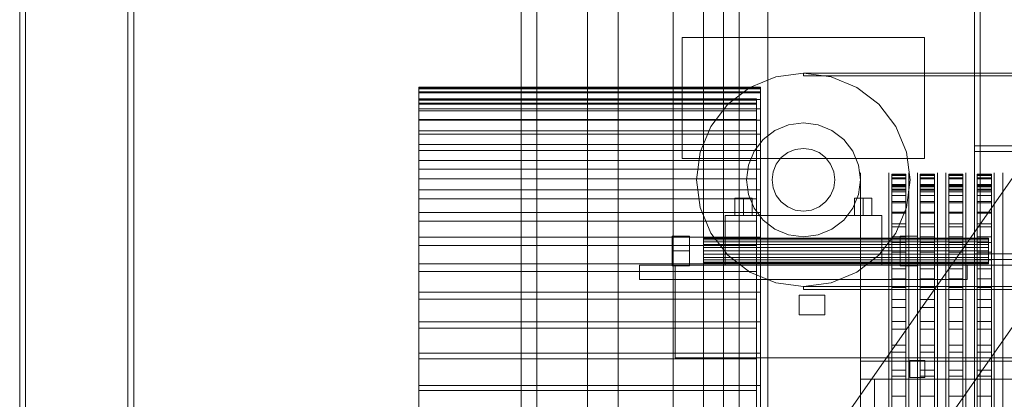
# Model space of a CAD drawing. Header units: millimetres. Extents: x -4395 to 65662, y -65530 to 6847.
# Tile 163 of 256: x -2250 to -1559, y -34179 to -33912. Entities that reach past the tile are written whole.
import ezdxf

# ---------------------------------------------------------------- set-up
doc = ezdxf.new("R2010")
doc.units = ezdxf.units.MM
for name, color, linetype, lineweight in [('COTAS_O', 1, 'Continuous', 0), ('frontal_briquetadora', 7, 'Continuous', 0), ('frontal_C02', 7, 'Continuous', 0), ('frontal_C03', 7, 'Continuous', 0), ('frontal_dosificador', 7, 'Continuous', 0), ('frontal_tolva', 7, 'Continuous', 0)]:
    doc.layers.add(name, color=color, linetype=linetype, lineweight=lineweight)
doc.dimstyles.new('R19_100', dxfattribs={"dimtxt": 250, "dimasz": 150, "dimexe": 150, "dimexo": 80, "dimgap": 100, "dimtad": 1, "dimtih": 1, "dimtoh": 1, "dimdsep": 46, "dimcen": 0.09, "dimadec": 0, "dimazin": 0, "dimtfac": 1, "dimtdec": 4, "dimtofl": 0, "dimtmove": 0, "dimatfit": 3, "dimfxl": 1, "dimtolj": 1, "dimtzin": 0, "dimarcsym": 0})

# ---------------------------------------------------------------- blocks, each defined once
blk = doc.blocks.new('DIM_R33_42')
at = {"layer": 'COTAS_O'}
for p, q in [((-1725, -31700), (-1025, -31700)), ((-1025, -31700), (-1070, -31850)), ((-1025, -34400), (-1025, -31700)), ((-1025, -31700), (-980, -31850)), ((-1025, -34400), (-1070, -34250)), ((-1025, -34400), (-980, -34250)), ((-1725, -34400), (-1025, -34400))]:
    blk.add_line(p, q, dxfattribs=at)
blk.add_text('2700 O', height=250, rotation=90, dxfattribs=at).set_placement((-1125, -33050))
blk = doc.blocks.new('DIM_R33_43')
at = {"layer": 'COTAS_O'}
for p, q in [((-1725, -33700), (-1575, -33655)), ((1725, -33700), (1575, -33655)), ((-1725, -34400), (-1725, -33700)), ((-1725, -33700), (1725, -33700)), ((-1725, -33700), (-1575, -33745)), ((1725, -33700), (1575, -33745)), ((1725, -34400), (1725, -33700))]:
    blk.add_line(p, q, dxfattribs=at)
blk.add_text('3450 O', height=250, dxfattribs=at).set_placement((0, -33600))

msp = doc.modelspace()

# ---------------------------------------------------------------- linework, layer by layer
at = {"layer": 'frontal_briquetadora'}
for p, q in [((-1970, -33960.718), (-1970, -33960.01)), ((-1970, -33960.01), (-1970, -33961.099)), ((-1970, -33960.01), (-1730, -33960.01)), ((-1970, -33963.218), (-1970, -33960.718)), ((-1970, -33960.718), (-1730, -33960.718)), ((-1970, -33961.099), (-1970, -33963.979)), ((-1970, -33961.099), (-1730, -33961.099)), ((-1730, -33960.01), (-1730, -33961.099)), ((-1730, -33960.718), (-1730, -33960.01)), ((-1730, -33963.218), (-1730, -33960.718)), ((-1730, -33961.099), (-1730, -33963.979)), ((-1970, -34195.052), (-1970, -33963.218)), ((-1970, -33963.218), (-1730, -33963.218)), ((-1970, -33963.979), (-1970, -33968.636)), ((-1970, -33963.979), (-1730, -33963.979)), ((-1970, -33968.01), (-1970, -33969.075)), ((-1970, -33968.702), (-1970, -33968.01)), ((-1970, -33968.01), (-1733, -33968.01)), ((-1970, -33968.636), (-1970, -33975.047)), ((-1970, -33968.636), (-1730, -33968.636)), ((-1970, -33971.148), (-1970, -33968.702)), ((-1970, -33968.702), (-1733, -33968.702)), ((-1970, -33969.075), (-1970, -33971.893)), ((-1970, -33969.075), (-1733, -33969.075)), ((-1733, -33968.702), (-1733, -33968.01)), ((-1733, -33968.01), (-1733, -33969.075)), ((-1733, -33971.148), (-1733, -33968.702)), ((-1733, -33969.075), (-1733, -33971.893)), ((-1730, -34195.052), (-1730, -33963.218)), ((-1730, -33963.979), (-1730, -33968.636)), ((-1730, -33968.636), (-1730, -33975.047)), ((-1970, -34202.983), (-1970, -33971.148)), ((-1970, -33971.148), (-1733, -33971.148)), ((-1970, -33971.893), (-1970, -33976.449)), ((-1970, -33971.893), (-1733, -33971.893)), ((-1970, -33975.047), (-1970, -33983.182)), ((-1970, -33975.047), (-1730, -33975.047)), ((-1970, -33976.449), (-1970, -33982.722)), ((-1970, -33976.449), (-1733, -33976.449)), ((-1733, -34202.983), (-1733, -33971.148)), ((-1733, -33971.893), (-1733, -33976.449)), ((-1733, -33976.449), (-1733, -33982.722)), ((-1730, -33975.047), (-1730, -33983.182)), ((-1970, -33982.722), (-1970, -33990.681)), ((-1970, -33982.722), (-1733, -33982.722)), ((-1970, -33983.182), (-1970, -33993)), ((-1970, -33983.182), (-1730, -33983.182)), ((-1733, -33982.722), (-1733, -33990.681)), ((-1730, -33983.182), (-1730, -33993)), ((-1970, -33990.681), (-1970, -34000.287)), ((-1970, -33990.681), (-1733, -33990.681)), ((-1970, -33993), (-1970, -34004.455)), ((-1970, -33993), (-1730, -33993)), ((-1733, -33990.681), (-1733, -34000.287)), ((-1730, -33993), (-1730, -34004.455)), ((-1970, -34000.287), (-1970, -34011.494)), ((-1970, -34000.287), (-1733, -34000.287)), ((-1733, -34000.287), (-1733, -34011.494)), ((-1970, -34004.455), (-1970, -34017.49)), ((-1970, -34004.455), (-1730, -34004.455)), ((-1730, -34004.455), (-1730, -34017.49)), ((-1970, -34011.494), (-1970, -34024.247)), ((-1970, -34011.494), (-1733, -34011.494)), ((-1970, -34017.49), (-1970, -34032.043)), ((-1970, -34017.49), (-1730, -34017.49)), ((-1733, -34011.494), (-1733, -34024.247)), ((-1730, -34017.49), (-1730, -34032.043)), ((-1970, -34024.247), (-1970, -34038.485)), ((-1970, -34024.247), (-1733, -34024.247)), ((-1733, -34024.247), (-1733, -34038.485)), ((-1660, -34021.432), (-1660, -34020.159)), ((-1660, -34023.974), (-1660, -34021.432)), ((-1660, -34027.772), (-1660, -34023.974)), ((-1640, -34021.432), (-1640, -34020.159)), ((-1640, -34023.974), (-1640, -34021.432)), ((-1640, -34027.772), (-1640, -34023.974)), ((-1638, -34021.599), (-1638, -34021.008)), ((-1638, -34021.008), (-1638, -34021.918)), ((-1638, -34021.008), (-1628, -34021.008)), ((-1638, -34023.687), (-1638, -34021.599)), ((-1638, -34021.599), (-1628, -34021.599)), ((-1638, -34021.918), (-1638, -34024.323)), ((-1638, -34021.918), (-1628, -34021.918)), ((-1638, -34255.522), (-1638, -34023.687)), ((-1638, -34023.687), (-1628, -34023.687)), ((-1638, -34024.323), (-1638, -34028.212)), ((-1638, -34024.323), (-1628, -34024.323)), ((-1628, -34021.008), (-1628, -34021.918)), ((-1628, -34021.599), (-1628, -34021.008)), ((-1628, -34023.687), (-1628, -34021.599)), ((-1628, -34021.918), (-1628, -34024.323)), ((-1628, -34255.522), (-1628, -34023.687)), ((-1628, -34024.323), (-1628, -34028.212)), ((-1626, -34021.432), (-1626, -34020.159)), ((-1626, -34023.974), (-1626, -34021.432)), ((-1626, -34027.772), (-1626, -34023.974)), ((-1620, -34021.432), (-1620, -34020.159)), ((-1620, -34023.974), (-1620, -34021.432)), ((-1620, -34027.772), (-1620, -34023.974)), ((-1618, -34021.599), (-1618, -34021.008)), ((-1618, -34021.008), (-1618, -34021.918)), ((-1618, -34021.008), (-1608, -34021.008)), ((-1618, -34023.687), (-1618, -34021.599)), ((-1618, -34021.599), (-1608, -34021.599)), ((-1618, -34021.918), (-1618, -34024.323)), ((-1618, -34021.918), (-1608, -34021.918)), ((-1618, -34255.522), (-1618, -34023.687)), ((-1618, -34023.687), (-1608, -34023.687)), ((-1618, -34024.323), (-1618, -34028.212)), ((-1618, -34024.323), (-1608, -34024.323)), ((-1608, -34021.008), (-1608, -34021.918)), ((-1608, -34021.599), (-1608, -34021.008)), ((-1608, -34023.687), (-1608, -34021.599)), ((-1608, -34021.918), (-1608, -34024.323)), ((-1608, -34255.522), (-1608, -34023.687)), ((-1608, -34024.323), (-1608, -34028.212)), ((-1606, -34021.432), (-1606, -34020.159)), ((-1606, -34023.974), (-1606, -34021.432)), ((-1606, -34027.772), (-1606, -34023.974)), ((-1600, -34021.432), (-1600, -34020.159)), ((-1600, -34023.974), (-1600, -34021.432)), ((-1600, -34027.772), (-1600, -34023.974)), ((-1598, -34021.599), (-1598, -34021.008)), ((-1598, -34021.008), (-1598, -34021.918)), ((-1598, -34021.008), (-1588, -34021.008)), ((-1598, -34023.687), (-1598, -34021.599)), ((-1598, -34021.599), (-1588, -34021.599)), ((-1598, -34021.918), (-1598, -34024.323)), ((-1598, -34021.918), (-1588, -34021.918)), ((-1598, -34255.522), (-1598, -34023.687)), ((-1598, -34023.687), (-1588, -34023.687)), ((-1598, -34024.323), (-1598, -34028.212)), ((-1598, -34024.323), (-1588, -34024.323)), ((-1588, -34021.008), (-1588, -34021.918)), ((-1588, -34021.599), (-1588, -34021.008)), ((-1588, -34023.687), (-1588, -34021.599)), ((-1588, -34021.918), (-1588, -34024.323)), ((-1588, -34255.522), (-1588, -34023.687)), ((-1588, -34024.323), (-1588, -34028.212)), ((-1586, -34021.432), (-1586, -34020.159)), ((-1586, -34023.974), (-1586, -34021.432)), ((-1586, -34027.772), (-1586, -34023.974)), ((-1580, -34021.432), (-1580, -34020.159)), ((-1580, -34023.974), (-1580, -34021.432)), ((-1580, -34027.772), (-1580, -34023.974)), ((-1578, -34021.599), (-1578, -34021.008)), ((-1578, -34021.008), (-1578, -34021.918)), ((-1578, -34021.008), (-1568, -34021.008)), ((-1578, -34023.687), (-1578, -34021.599)), ((-1578, -34021.599), (-1568, -34021.599)), ((-1578, -34021.918), (-1578, -34024.323)), ((-1578, -34021.918), (-1568, -34021.918)), ((-1578, -34255.522), (-1578, -34023.687)), ((-1578, -34023.687), (-1568, -34023.687)), ((-1578, -34024.323), (-1578, -34028.212)), ((-1578, -34024.323), (-1568, -34024.323)), ((-1568, -34021.008), (-1568, -34021.918)), ((-1568, -34021.599), (-1568, -34021.008)), ((-1568, -34023.687), (-1568, -34021.599)), ((-1568, -34021.918), (-1568, -34024.323)), ((-1568, -34255.522), (-1568, -34023.687)), ((-1568, -34024.323), (-1568, -34028.212)), ((-1566, -34021.432), (-1566, -34020.159)), ((-1566, -34023.974), (-1566, -34021.432)), ((-1566, -34027.772), (-1566, -34023.974)), ((-1560, -34021.432), (-1560, -34020.159)), ((-1560, -34023.974), (-1560, -34021.432)), ((-1560, -34027.772), (-1560, -34023.974)), ((-1660, -34032.813), (-1660, -34027.772)), ((-1640, -34032.813), (-1640, -34027.772)), ((-1640, -34030.642), (-1640, -34030)), ((-1640, -34032.567), (-1640, -34030.642)), ((-1638, -34028.212), (-1638, -34033.566)), ((-1638, -34028.212), (-1628, -34028.212)), ((-1638, -34029.008), (-1638, -34029.894)), ((-1638, -34029.584), (-1638, -34029.008)), ((-1638, -34029.008), (-1628, -34029.008)), ((-1638, -34031.618), (-1638, -34029.584)), ((-1638, -34029.584), (-1628, -34029.584)), ((-1638, -34029.894), (-1638, -34032.237)), ((-1638, -34029.894), (-1628, -34029.894)), ((-1638, -34263.452), (-1638, -34031.618)), ((-1638, -34031.618), (-1628, -34031.618)), ((-1628, -34028.212), (-1628, -34033.566)), ((-1628, -34029.584), (-1628, -34029.008)), ((-1628, -34029.008), (-1628, -34029.894)), ((-1628, -34031.618), (-1628, -34029.584)), ((-1628, -34029.894), (-1628, -34032.237)), ((-1628, -34263.452), (-1628, -34031.618)), ((-1626, -34032.813), (-1626, -34027.772)), ((-1626, -34030.642), (-1626, -34030)), ((-1626, -34032.567), (-1626, -34030.642)), ((-1620, -34032.813), (-1620, -34027.772)), ((-1620, -34030.642), (-1620, -34030)), ((-1620, -34032.567), (-1620, -34030.642)), ((-1618, -34028.212), (-1618, -34033.566)), ((-1618, -34028.212), (-1608, -34028.212)), ((-1618, -34029.008), (-1618, -34029.894)), ((-1618, -34029.584), (-1618, -34029.008)), ((-1618, -34029.008), (-1608, -34029.008)), ((-1618, -34031.618), (-1618, -34029.584)), ((-1618, -34029.584), (-1608, -34029.584)), ((-1618, -34029.894), (-1618, -34032.237)), ((-1618, -34029.894), (-1608, -34029.894)), ((-1618, -34263.452), (-1618, -34031.618)), ((-1618, -34031.618), (-1608, -34031.618)), ((-1608, -34028.212), (-1608, -34033.566)), ((-1608, -34029.584), (-1608, -34029.008)), ((-1608, -34029.008), (-1608, -34029.894)), ((-1608, -34031.618), (-1608, -34029.584)), ((-1608, -34029.894), (-1608, -34032.237)), ((-1608, -34263.452), (-1608, -34031.618)), ((-1606, -34032.813), (-1606, -34027.772)), ((-1606, -34030.642), (-1606, -34030)), ((-1606, -34032.567), (-1606, -34030.642)), ((-1600, -34032.813), (-1600, -34027.772)), ((-1600, -34030.642), (-1600, -34030)), ((-1600, -34032.567), (-1600, -34030.642)), ((-1598, -34028.212), (-1598, -34033.566)), ((-1598, -34028.212), (-1588, -34028.212)), ((-1598, -34029.008), (-1598, -34029.894)), ((-1598, -34029.584), (-1598, -34029.008)), ((-1598, -34029.008), (-1588, -34029.008)), ((-1598, -34031.618), (-1598, -34029.584)), ((-1598, -34029.584), (-1588, -34029.584)), ((-1598, -34029.894), (-1598, -34032.237)), ((-1598, -34029.894), (-1588, -34029.894)), ((-1598, -34263.452), (-1598, -34031.618)), ((-1598, -34031.618), (-1588, -34031.618)), ((-1588, -34028.212), (-1588, -34033.566)), ((-1588, -34029.584), (-1588, -34029.008)), ((-1588, -34029.008), (-1588, -34029.894)), ((-1588, -34031.618), (-1588, -34029.584)), ((-1588, -34029.894), (-1588, -34032.237)), ((-1588, -34263.452), (-1588, -34031.618)), ((-1586, -34032.813), (-1586, -34027.772)), ((-1586, -34030.642), (-1586, -34030)), ((-1586, -34032.567), (-1586, -34030.642)), ((-1580, -34032.813), (-1580, -34027.772)), ((-1580, -34030.642), (-1580, -34030)), ((-1580, -34032.567), (-1580, -34030.642)), ((-1578, -34028.212), (-1578, -34033.566)), ((-1578, -34028.212), (-1568, -34028.212)), ((-1578, -34029.008), (-1578, -34029.894)), ((-1578, -34029.584), (-1578, -34029.008)), ((-1578, -34029.008), (-1568, -34029.008)), ((-1578, -34031.618), (-1578, -34029.584)), ((-1578, -34029.584), (-1568, -34029.584)), ((-1578, -34029.894), (-1578, -34032.237)), ((-1578, -34029.894), (-1568, -34029.894)), ((-1578, -34263.452), (-1578, -34031.618)), ((-1578, -34031.618), (-1568, -34031.618)), ((-1568, -34028.212), (-1568, -34033.566)), ((-1568, -34029.584), (-1568, -34029.008)), ((-1568, -34029.008), (-1568, -34029.894)), ((-1568, -34031.618), (-1568, -34029.584)), ((-1568, -34029.894), (-1568, -34032.237)), ((-1568, -34263.452), (-1568, -34031.618)), ((-1566, -34032.813), (-1566, -34027.772)), ((-1566, -34030.642), (-1566, -34030)), ((-1566, -34032.567), (-1566, -34030.642)), ((-1560, -34032.813), (-1560, -34027.772)), ((-1560, -34030.642), (-1560, -34030)), ((-1560, -34032.567), (-1560, -34030.642)), ((-1970, -34032.043), (-1970, -34048.042)), ((-1970, -34032.043), (-1730, -34032.043)), ((-1970, -34038.485), (-1970, -34054.138)), ((-1970, -34038.485), (-1733, -34038.485)), ((-1733, -34038.485), (-1733, -34054.138)), ((-1730, -34032.043), (-1730, -34048.042)), ((-1660, -34039.075), (-1660, -34032.813)), ((-1640, -34035.764), (-1640, -34032.567)), ((-1640, -34039.075), (-1640, -34032.813)), ((-1640, -34040.222), (-1640, -34035.764)), ((-1638, -34032.237), (-1638, -34036.025)), ((-1638, -34032.237), (-1628, -34032.237)), ((-1638, -34033.566), (-1638, -34040.36)), ((-1638, -34033.566), (-1628, -34033.566)), ((-1638, -34036.025), (-1638, -34041.241)), ((-1638, -34036.025), (-1628, -34036.025)), ((-1628, -34032.237), (-1628, -34036.025)), ((-1628, -34033.566), (-1628, -34040.36)), ((-1628, -34036.025), (-1628, -34041.241)), ((-1626, -34035.764), (-1626, -34032.567)), ((-1626, -34039.075), (-1626, -34032.813)), ((-1626, -34040.222), (-1626, -34035.764)), ((-1620, -34035.764), (-1620, -34032.567)), ((-1620, -34039.075), (-1620, -34032.813)), ((-1620, -34040.222), (-1620, -34035.764)), ((-1618, -34032.237), (-1618, -34036.025)), ((-1618, -34032.237), (-1608, -34032.237)), ((-1618, -34033.566), (-1618, -34040.36)), ((-1618, -34033.566), (-1608, -34033.566)), ((-1618, -34036.025), (-1618, -34041.241)), ((-1618, -34036.025), (-1608, -34036.025)), ((-1608, -34032.237), (-1608, -34036.025)), ((-1608, -34033.566), (-1608, -34040.36)), ((-1608, -34036.025), (-1608, -34041.241)), ((-1606, -34035.764), (-1606, -34032.567)), ((-1606, -34039.075), (-1606, -34032.813)), ((-1606, -34040.222), (-1606, -34035.764)), ((-1600, -34035.764), (-1600, -34032.567)), ((-1600, -34039.075), (-1600, -34032.813)), ((-1600, -34040.222), (-1600, -34035.764)), ((-1598, -34032.237), (-1598, -34036.025)), ((-1598, -34032.237), (-1588, -34032.237)), ((-1598, -34033.566), (-1598, -34040.36)), ((-1598, -34033.566), (-1588, -34033.566)), ((-1598, -34036.025), (-1598, -34041.241)), ((-1598, -34036.025), (-1588, -34036.025)), ((-1588, -34032.237), (-1588, -34036.025)), ((-1588, -34033.566), (-1588, -34040.36)), ((-1588, -34036.025), (-1588, -34041.241)), ((-1586, -34035.764), (-1586, -34032.567)), ((-1586, -34039.075), (-1586, -34032.813)), ((-1586, -34040.222), (-1586, -34035.764)), ((-1580, -34035.764), (-1580, -34032.567)), ((-1580, -34039.075), (-1580, -34032.813)), ((-1580, -34040.222), (-1580, -34035.764)), ((-1578, -34032.237), (-1578, -34036.025)), ((-1578, -34032.237), (-1568, -34032.237)), ((-1578, -34033.566), (-1578, -34040.36)), ((-1578, -34033.566), (-1568, -34033.566)), ((-1578, -34036.025), (-1578, -34041.241)), ((-1578, -34036.025), (-1568, -34036.025)), ((-1568, -34032.237), (-1568, -34036.025)), ((-1568, -34033.566), (-1568, -34040.36)), ((-1568, -34036.025), (-1568, -34041.241)), ((-1566, -34035.764), (-1566, -34032.567)), ((-1566, -34039.075), (-1566, -34032.813)), ((-1566, -34040.222), (-1566, -34035.764)), ((-1560, -34035.764), (-1560, -34032.567)), ((-1560, -34039.075), (-1560, -34032.813)), ((-1560, -34040.222), (-1560, -34035.764)), ((-1660, -34046.532), (-1660, -34039.075)), ((-1640, -34046.532), (-1640, -34039.075)), ((-1640, -34045.921), (-1640, -34040.222)), ((-1638, -34040.36), (-1638, -34048.56)), ((-1638, -34040.36), (-1628, -34040.36)), ((-1638, -34041.241), (-1638, -34047.859)), ((-1638, -34041.241), (-1628, -34041.241)), ((-1628, -34040.36), (-1628, -34048.56)), ((-1628, -34041.241), (-1628, -34047.859)), ((-1626, -34046.532), (-1626, -34039.075)), ((-1626, -34045.921), (-1626, -34040.222)), ((-1620, -34046.532), (-1620, -34039.075)), ((-1620, -34045.921), (-1620, -34040.222)), ((-1618, -34040.36), (-1618, -34048.56)), ((-1618, -34040.36), (-1608, -34040.36)), ((-1618, -34041.241), (-1618, -34047.859)), ((-1618, -34041.241), (-1608, -34041.241)), ((-1608, -34040.36), (-1608, -34048.56)), ((-1608, -34041.241), (-1608, -34047.859)), ((-1606, -34046.532), (-1606, -34039.075)), ((-1606, -34045.921), (-1606, -34040.222)), ((-1600, -34046.532), (-1600, -34039.075)), ((-1600, -34045.921), (-1600, -34040.222)), ((-1598, -34040.36), (-1598, -34048.56)), ((-1598, -34040.36), (-1588, -34040.36)), ((-1598, -34041.241), (-1598, -34047.859)), ((-1598, -34041.241), (-1588, -34041.241)), ((-1588, -34040.36), (-1588, -34048.56)), ((-1588, -34041.241), (-1588, -34047.859)), ((-1586, -34046.532), (-1586, -34039.075)), ((-1586, -34045.921), (-1586, -34040.222)), ((-1580, -34046.532), (-1580, -34039.075)), ((-1580, -34045.921), (-1580, -34040.222)), ((-1578, -34040.36), (-1578, -34048.56)), ((-1578, -34040.36), (-1568, -34040.36)), ((-1578, -34041.241), (-1578, -34047.859)), ((-1578, -34041.241), (-1568, -34041.241)), ((-1568, -34040.36), (-1568, -34048.56)), ((-1568, -34041.241), (-1568, -34047.859)), ((-1566, -34046.532), (-1566, -34039.075)), ((-1566, -34045.921), (-1566, -34040.222)), ((-1560, -34046.532), (-1560, -34039.075)), ((-1560, -34045.921), (-1560, -34040.222)), ((-1970, -34048.042), (-1970, -34065.41)), ((-1970, -34048.042), (-1730, -34048.042)), ((-1730, -34048.042), (-1730, -34065.41)), ((-1660, -34055.154), (-1660, -34046.532)), ((-1640, -34052.836), (-1640, -34045.921)), ((-1640, -34055.154), (-1640, -34046.532)), ((-1638, -34047.859), (-1638, -34055.846)), ((-1638, -34047.859), (-1628, -34047.859)), ((-1638, -34048.56), (-1638, -34058.126)), ((-1638, -34048.56), (-1628, -34048.56)), ((-1628, -34047.859), (-1628, -34055.846)), ((-1628, -34048.56), (-1628, -34058.126)), ((-1626, -34052.836), (-1626, -34045.921)), ((-1626, -34055.154), (-1626, -34046.532)), ((-1620, -34052.836), (-1620, -34045.921)), ((-1620, -34055.154), (-1620, -34046.532)), ((-1618, -34047.859), (-1618, -34055.846)), ((-1618, -34047.859), (-1608, -34047.859)), ((-1618, -34048.56), (-1618, -34058.126)), ((-1618, -34048.56), (-1608, -34048.56)), ((-1608, -34047.859), (-1608, -34055.846)), ((-1608, -34048.56), (-1608, -34058.126)), ((-1606, -34052.836), (-1606, -34045.921)), ((-1606, -34055.154), (-1606, -34046.532)), ((-1600, -34052.836), (-1600, -34045.921)), ((-1600, -34055.154), (-1600, -34046.532)), ((-1598, -34047.859), (-1598, -34055.846)), ((-1598, -34047.859), (-1588, -34047.859)), ((-1598, -34048.56), (-1598, -34058.126)), ((-1598, -34048.56), (-1588, -34048.56)), ((-1588, -34047.859), (-1588, -34055.846)), ((-1588, -34048.56), (-1588, -34058.126)), ((-1586, -34052.836), (-1586, -34045.921)), ((-1586, -34055.154), (-1586, -34046.532)), ((-1580, -34052.836), (-1580, -34045.921)), ((-1580, -34055.154), (-1580, -34046.532)), ((-1578, -34047.859), (-1578, -34055.846)), ((-1578, -34047.859), (-1568, -34047.859)), ((-1578, -34048.56), (-1578, -34058.126)), ((-1578, -34048.56), (-1568, -34048.56)), ((-1568, -34047.859), (-1568, -34055.846)), ((-1568, -34048.56), (-1568, -34058.126)), ((-1566, -34052.836), (-1566, -34045.921)), ((-1566, -34055.154), (-1566, -34046.532)), ((-1560, -34052.836), (-1560, -34045.921)), ((-1560, -34055.154), (-1560, -34046.532)), ((-1970, -34054.138), (-1970, -34071.131)), ((-1970, -34054.138), (-1733, -34054.138)), ((-1733, -34054.138), (-1733, -34071.131)), ((-1660, -34064.906), (-1660, -34055.154)), ((-1640, -34060.938), (-1640, -34052.836)), ((-1640, -34064.906), (-1640, -34055.154)), ((-1638, -34055.846), (-1638, -34065.165)), ((-1638, -34055.846), (-1628, -34055.846)), ((-1638, -34058.126), (-1638, -34069.012)), ((-1638, -34058.126), (-1628, -34058.126)), ((-1628, -34055.846), (-1628, -34065.165)), ((-1628, -34058.126), (-1628, -34069.012)), ((-1626, -34060.938), (-1626, -34052.836)), ((-1626, -34064.906), (-1626, -34055.154)), ((-1620, -34060.938), (-1620, -34052.836)), ((-1620, -34064.906), (-1620, -34055.154)), ((-1618, -34055.846), (-1618, -34065.165)), ((-1618, -34055.846), (-1608, -34055.846)), ((-1618, -34058.126), (-1618, -34069.012)), ((-1618, -34058.126), (-1608, -34058.126)), ((-1608, -34055.846), (-1608, -34065.165)), ((-1608, -34058.126), (-1608, -34069.012)), ((-1606, -34060.938), (-1606, -34052.836)), ((-1606, -34064.906), (-1606, -34055.154)), ((-1600, -34060.938), (-1600, -34052.836)), ((-1600, -34064.906), (-1600, -34055.154)), ((-1598, -34055.846), (-1598, -34065.165)), ((-1598, -34055.846), (-1588, -34055.846)), ((-1598, -34058.126), (-1598, -34069.012)), ((-1598, -34058.126), (-1588, -34058.126)), ((-1588, -34055.846), (-1588, -34065.165)), ((-1588, -34058.126), (-1588, -34069.012)), ((-1586, -34060.938), (-1586, -34052.836)), ((-1586, -34064.906), (-1586, -34055.154)), ((-1580, -34060.938), (-1580, -34052.836)), ((-1580, -34064.906), (-1580, -34055.154)), ((-1578, -34055.846), (-1578, -34065.165)), ((-1578, -34055.846), (-1568, -34055.846)), ((-1578, -34058.126), (-1578, -34069.012)), ((-1578, -34058.126), (-1568, -34058.126)), ((-1568, -34055.846), (-1568, -34065.165)), ((-1568, -34058.126), (-1568, -34069.012)), ((-1566, -34060.938), (-1566, -34052.836)), ((-1566, -34064.906), (-1566, -34055.154)), ((-1560, -34060.938), (-1560, -34052.836)), ((-1560, -34064.906), (-1560, -34055.154)), ((-1970, -34065.41), (-1970, -34084.063)), ((-1970, -34065.41), (-1730, -34065.41)), ((-1730, -34065.41), (-1730, -34084.063)), ((-1660, -34075.747), (-1660, -34064.906)), ((-1640, -34070.192), (-1640, -34060.938)), ((-1640, -34075.747), (-1640, -34064.906)), ((-1638, -34065.165), (-1638, -34075.769)), ((-1638, -34065.165), (-1628, -34065.165)), ((-1628, -34065.165), (-1628, -34075.769)), ((-1626, -34070.192), (-1626, -34060.938)), ((-1626, -34075.747), (-1626, -34064.906)), ((-1620, -34070.192), (-1620, -34060.938)), ((-1620, -34075.747), (-1620, -34064.906)), ((-1618, -34065.165), (-1618, -34075.769)), ((-1618, -34065.165), (-1608, -34065.165)), ((-1608, -34065.165), (-1608, -34075.769)), ((-1606, -34070.192), (-1606, -34060.938)), ((-1606, -34075.747), (-1606, -34064.906)), ((-1600, -34070.192), (-1600, -34060.938)), ((-1600, -34075.747), (-1600, -34064.906)), ((-1598, -34065.165), (-1598, -34075.769)), ((-1598, -34065.165), (-1588, -34065.165)), ((-1588, -34065.165), (-1588, -34075.769)), ((-1586, -34070.192), (-1586, -34060.938)), ((-1586, -34075.747), (-1586, -34064.906)), ((-1580, -34070.192), (-1580, -34060.938)), ((-1580, -34075.747), (-1580, -34064.906)), ((-1578, -34065.165), (-1578, -34075.769)), ((-1578, -34065.165), (-1568, -34065.165)), ((-1568, -34065.165), (-1568, -34075.769)), ((-1566, -34070.192), (-1566, -34060.938)), ((-1566, -34075.747), (-1566, -34064.906)), ((-1560, -34070.192), (-1560, -34060.938)), ((-1560, -34075.747), (-1560, -34064.906)), ((-1970, -34071.131), (-1970, -34089.38)), ((-1970, -34071.131), (-1733, -34071.131)), ((-1733, -34071.131), (-1733, -34089.38)), ((-1640, -34080.559), (-1640, -34070.192)), ((-1638, -34069.012), (-1638, -34081.166)), ((-1638, -34069.012), (-1628, -34069.012)), ((-1628, -34069.012), (-1628, -34081.166)), ((-1626, -34080.559), (-1626, -34070.192)), ((-1620, -34080.559), (-1620, -34070.192)), ((-1618, -34069.012), (-1618, -34081.166)), ((-1618, -34069.012), (-1608, -34069.012)), ((-1608, -34069.012), (-1608, -34081.166)), ((-1606, -34080.559), (-1606, -34070.192)), ((-1600, -34080.559), (-1600, -34070.192)), ((-1598, -34069.012), (-1598, -34081.166)), ((-1598, -34069.012), (-1588, -34069.012)), ((-1588, -34069.012), (-1588, -34081.166)), ((-1586, -34080.559), (-1586, -34070.192)), ((-1580, -34080.559), (-1580, -34070.192)), ((-1578, -34069.012), (-1578, -34081.166)), ((-1578, -34069.012), (-1568, -34069.012)), ((-1568, -34069.012), (-1568, -34081.166)), ((-1566, -34080.559), (-1566, -34070.192)), ((-1560, -34080.559), (-1560, -34070.192)), ((-1660, -34087.632), (-1660, -34075.747)), ((-1640, -34087.632), (-1640, -34075.747)), ((-1638, -34075.769), (-1638, -34087.608)), ((-1638, -34075.769), (-1628, -34075.769)), ((-1628, -34075.769), (-1628, -34087.608)), ((-1626, -34087.632), (-1626, -34075.747)), ((-1620, -34087.632), (-1620, -34075.747)), ((-1618, -34075.769), (-1618, -34087.608)), ((-1618, -34075.769), (-1608, -34075.769)), ((-1608, -34075.769), (-1608, -34087.608)), ((-1606, -34087.632), (-1606, -34075.747)), ((-1600, -34087.632), (-1600, -34075.747)), ((-1598, -34075.769), (-1598, -34087.608)), ((-1598, -34075.769), (-1588, -34075.769)), ((-1588, -34075.769), (-1588, -34087.608)), ((-1586, -34087.632), (-1586, -34075.747)), ((-1580, -34087.632), (-1580, -34075.747)), ((-1578, -34075.769), (-1578, -34087.608)), ((-1578, -34075.769), (-1568, -34075.769)), ((-1568, -34075.769), (-1568, -34087.608)), ((-1566, -34087.632), (-1566, -34075.747)), ((-1560, -34087.632), (-1560, -34075.747)), ((-1970, -34084.063), (-1970, -34103.91)), ((-1970, -34084.063), (-1730, -34084.063)), ((-1730, -34084.063), (-1730, -34103.91)), ((-1660, -34088.791), (-1660, -34083.177)), ((-1640, -34091.994), (-1640, -34080.559)), ((-1638, -34081.166), (-1638, -34094.527)), ((-1638, -34081.166), (-1628, -34081.166)), ((-1628, -34081.166), (-1628, -34094.527)), ((-1626, -34091.994), (-1626, -34080.559)), ((-1620, -34091.994), (-1620, -34080.559)), ((-1618, -34081.166), (-1618, -34094.527)), ((-1618, -34081.166), (-1608, -34081.166)), ((-1608, -34081.166), (-1608, -34094.527)), ((-1606, -34091.994), (-1606, -34080.559)), ((-1600, -34091.994), (-1600, -34080.559)), ((-1598, -34081.166), (-1598, -34094.527)), ((-1598, -34081.166), (-1588, -34081.166)), ((-1588, -34081.166), (-1588, -34094.527)), ((-1586, -34091.994), (-1586, -34080.559)), ((-1580, -34091.994), (-1580, -34080.559)), ((-1578, -34081.166), (-1578, -34094.527)), ((-1578, -34081.166), (-1568, -34081.166)), ((-1568, -34081.166), (-1568, -34094.527)), ((-1566, -34091.994), (-1566, -34080.559)), ((-1560, -34091.994), (-1560, -34080.559)), ((-1970, -34089.38), (-1970, -34108.798)), ((-1970, -34089.38), (-1733, -34089.38)), ((-1733, -34089.38), (-1733, -34108.798)), ((-1660, -34100.514), (-1660, -34087.632)), ((-1660, -34099.562), (-1660, -34088.791)), ((-1640, -34100.514), (-1640, -34087.632)), ((-1640, -34104.448), (-1640, -34091.994)), ((-1638, -34087.608), (-1638, -34100.623)), ((-1638, -34087.608), (-1628, -34087.608)), ((-1628, -34087.608), (-1628, -34100.623)), ((-1626, -34100.514), (-1626, -34087.632)), ((-1626, -34104.448), (-1626, -34091.994)), ((-1620, -34100.514), (-1620, -34087.632)), ((-1620, -34104.448), (-1620, -34091.994)), ((-1618, -34087.608), (-1618, -34100.623)), ((-1618, -34087.608), (-1608, -34087.608)), ((-1608, -34087.608), (-1608, -34100.623)), ((-1606, -34100.514), (-1606, -34087.632)), ((-1606, -34104.448), (-1606, -34091.994)), ((-1600, -34100.514), (-1600, -34087.632)), ((-1600, -34104.448), (-1600, -34091.994)), ((-1598, -34087.608), (-1598, -34100.623)), ((-1598, -34087.608), (-1588, -34087.608)), ((-1588, -34087.608), (-1588, -34100.623)), ((-1586, -34100.514), (-1586, -34087.632)), ((-1586, -34104.448), (-1586, -34091.994)), ((-1580, -34100.514), (-1580, -34087.632)), ((-1580, -34104.448), (-1580, -34091.994)), ((-1578, -34087.608), (-1578, -34100.623)), ((-1578, -34087.608), (-1568, -34087.608)), ((-1568, -34087.608), (-1568, -34100.623)), ((-1566, -34100.514), (-1566, -34087.632)), ((-1566, -34104.448), (-1566, -34091.994)), ((-1560, -34100.514), (-1560, -34087.632)), ((-1560, -34104.448), (-1560, -34091.994)), ((-1660, -34114.62), (-1660, -34099.562)), ((-1660, -34114.338), (-1660, -34100.514)), ((-1640, -34114.338), (-1640, -34100.514)), ((-1638, -34094.527), (-1638, -34109.032)), ((-1638, -34094.527), (-1628, -34094.527)), ((-1638, -34100.623), (-1638, -34114.753)), ((-1638, -34100.623), (-1628, -34100.623)), ((-1628, -34094.527), (-1628, -34109.032)), ((-1628, -34100.623), (-1628, -34114.753)), ((-1626, -34114.338), (-1626, -34100.514)), ((-1620, -34114.338), (-1620, -34100.514)), ((-1618, -34094.527), (-1618, -34109.032)), ((-1618, -34094.527), (-1608, -34094.527)), ((-1618, -34100.623), (-1618, -34114.753)), ((-1618, -34100.623), (-1608, -34100.623)), ((-1608, -34094.527), (-1608, -34109.032)), ((-1608, -34100.623), (-1608, -34114.753)), ((-1606, -34114.338), (-1606, -34100.514)), ((-1600, -34114.338), (-1600, -34100.514)), ((-1598, -34094.527), (-1598, -34109.032)), ((-1598, -34094.527), (-1588, -34094.527)), ((-1598, -34100.623), (-1598, -34114.753)), ((-1598, -34100.623), (-1588, -34100.623)), ((-1588, -34094.527), (-1588, -34109.032)), ((-1588, -34100.623), (-1588, -34114.753)), ((-1586, -34114.338), (-1586, -34100.514)), ((-1580, -34114.338), (-1580, -34100.514)), ((-1578, -34094.527), (-1578, -34109.032)), ((-1578, -34094.527), (-1568, -34094.527)), ((-1578, -34100.623), (-1578, -34114.753)), ((-1578, -34100.623), (-1568, -34100.623)), ((-1568, -34094.527), (-1568, -34109.032)), ((-1568, -34100.623), (-1568, -34114.753)), ((-1566, -34114.338), (-1566, -34100.514)), ((-1560, -34114.338), (-1560, -34100.514)), ((-1970, -34103.91), (-1970, -34124.854)), ((-1970, -34103.91), (-1730, -34103.91)), ((-1730, -34103.91), (-1730, -34124.854)), ((-1640, -34117.868), (-1640, -34104.448)), ((-1626, -34117.868), (-1626, -34104.448)), ((-1620, -34117.868), (-1620, -34104.448)), ((-1606, -34117.868), (-1606, -34104.448)), ((-1600, -34117.868), (-1600, -34104.448)), ((-1586, -34117.868), (-1586, -34104.448)), ((-1580, -34117.868), (-1580, -34104.448)), ((-1566, -34117.868), (-1566, -34104.448)), ((-1560, -34117.868), (-1560, -34104.448)), ((-1970, -34108.798), (-1970, -34129.289)), ((-1970, -34108.798), (-1733, -34108.798)), ((-1733, -34108.798), (-1733, -34129.289)), ((-1660, -34129.049), (-1660, -34114.338)), ((-1660, -34132.744), (-1660, -34114.62)), ((-1640, -34129.049), (-1640, -34114.338)), ((-1638, -34109.032), (-1638, -34124.609)), ((-1638, -34109.032), (-1628, -34109.032)), ((-1628, -34109.032), (-1628, -34124.609)), ((-1626, -34129.049), (-1626, -34114.338)), ((-1620, -34129.049), (-1620, -34114.338)), ((-1618, -34109.032), (-1618, -34124.609)), ((-1618, -34109.032), (-1608, -34109.032)), ((-1608, -34109.032), (-1608, -34124.609)), ((-1606, -34129.049), (-1606, -34114.338)), ((-1600, -34129.049), (-1600, -34114.338)), ((-1598, -34109.032), (-1598, -34124.609)), ((-1598, -34109.032), (-1588, -34109.032)), ((-1588, -34109.032), (-1588, -34124.609)), ((-1586, -34129.049), (-1586, -34114.338)), ((-1580, -34129.049), (-1580, -34114.338)), ((-1578, -34109.032), (-1578, -34124.609)), ((-1578, -34109.032), (-1568, -34109.032)), ((-1568, -34109.032), (-1568, -34124.609)), ((-1566, -34129.049), (-1566, -34114.338)), ((-1560, -34129.049), (-1560, -34114.338)), ((-1640, -34132.196), (-1640, -34117.868)), ((-1638, -34114.753), (-1638, -34129.927)), ((-1638, -34114.753), (-1628, -34114.753)), ((-1628, -34114.753), (-1628, -34129.927)), ((-1626, -34132.196), (-1626, -34117.868)), ((-1620, -34132.196), (-1620, -34117.868)), ((-1618, -34114.753), (-1618, -34129.927)), ((-1618, -34114.753), (-1608, -34114.753)), ((-1608, -34114.753), (-1608, -34129.927)), ((-1606, -34132.196), (-1606, -34117.868)), ((-1600, -34132.196), (-1600, -34117.868)), ((-1598, -34114.753), (-1598, -34129.927)), ((-1598, -34114.753), (-1588, -34114.753)), ((-1588, -34114.753), (-1588, -34129.927)), ((-1586, -34132.196), (-1586, -34117.868)), ((-1580, -34132.196), (-1580, -34117.868)), ((-1578, -34114.753), (-1578, -34129.927)), ((-1578, -34114.753), (-1568, -34114.753)), ((-1568, -34114.753), (-1568, -34129.927)), ((-1566, -34132.196), (-1566, -34117.868)), ((-1560, -34132.196), (-1560, -34117.868)), ((-1970, -34124.854), (-1970, -34146.794)), ((-1970, -34124.854), (-1730, -34124.854)), ((-1730, -34124.854), (-1730, -34146.794)), ((-1638, -34124.609), (-1638, -34141.184)), ((-1638, -34124.609), (-1628, -34124.609)), ((-1628, -34124.609), (-1628, -34141.184)), ((-1618, -34124.609), (-1618, -34141.184)), ((-1618, -34124.609), (-1608, -34124.609)), ((-1608, -34124.609), (-1608, -34141.184)), ((-1598, -34124.609), (-1598, -34141.184)), ((-1598, -34124.609), (-1588, -34124.609)), ((-1588, -34124.609), (-1588, -34141.184)), ((-1578, -34124.609), (-1578, -34141.184)), ((-1578, -34124.609), (-1568, -34124.609)), ((-1568, -34124.609), (-1568, -34141.184)), ((-1970, -34129.289), (-1970, -34150.756)), ((-1970, -34129.289), (-1733, -34129.289)), ((-1733, -34129.289), (-1733, -34150.756)), ((-1660, -34144.586), (-1660, -34129.049)), ((-1660, -34152.465), (-1660, -34132.744)), ((-1640, -34144.586), (-1640, -34129.049)), ((-1640, -34147.372), (-1640, -34132.196)), ((-1638, -34129.927), (-1638, -34146.072)), ((-1638, -34129.927), (-1628, -34129.927)), ((-1628, -34129.927), (-1628, -34146.072)), ((-1626, -34144.586), (-1626, -34129.049)), ((-1626, -34147.372), (-1626, -34132.196)), ((-1620, -34144.586), (-1620, -34129.049)), ((-1620, -34147.372), (-1620, -34132.196)), ((-1618, -34129.927), (-1618, -34146.072)), ((-1618, -34129.927), (-1608, -34129.927)), ((-1608, -34129.927), (-1608, -34146.072)), ((-1606, -34144.586), (-1606, -34129.049)), ((-1606, -34147.372), (-1606, -34132.196)), ((-1600, -34144.586), (-1600, -34129.049)), ((-1600, -34147.372), (-1600, -34132.196)), ((-1598, -34129.927), (-1598, -34146.072)), ((-1598, -34129.927), (-1588, -34129.927)), ((-1588, -34129.927), (-1588, -34146.072)), ((-1586, -34144.586), (-1586, -34129.049)), ((-1586, -34147.372), (-1586, -34132.196)), ((-1580, -34144.586), (-1580, -34129.049)), ((-1580, -34147.372), (-1580, -34132.196)), ((-1578, -34129.927), (-1578, -34146.072)), ((-1578, -34129.927), (-1568, -34129.927)), ((-1568, -34129.927), (-1568, -34146.072)), ((-1566, -34144.586), (-1566, -34129.049)), ((-1566, -34147.372), (-1566, -34132.196)), ((-1560, -34144.586), (-1560, -34129.049)), ((-1560, -34147.372), (-1560, -34132.196)), ((-1638, -34141.184), (-1638, -34158.675)), ((-1638, -34141.184), (-1628, -34141.184)), ((-1628, -34141.184), (-1628, -34158.675)), ((-1618, -34141.184), (-1618, -34158.675)), ((-1618, -34141.184), (-1608, -34141.184)), ((-1608, -34141.184), (-1608, -34158.675)), ((-1598, -34141.184), (-1598, -34158.675)), ((-1598, -34141.184), (-1588, -34141.184)), ((-1588, -34141.184), (-1588, -34158.675)), ((-1578, -34141.184), (-1578, -34158.675)), ((-1578, -34141.184), (-1568, -34141.184)), ((-1568, -34141.184), (-1568, -34158.675)), ((-1970, -34146.794), (-1970, -34169.624)), ((-1970, -34146.794), (-1730, -34146.794)), ((-1730, -34146.794), (-1730, -34169.624)), ((-1660, -34160.884), (-1660, -34144.586)), ((-1640, -34160.884), (-1640, -34144.586)), ((-1640, -34163.329), (-1640, -34147.372)), ((-1638, -34146.072), (-1638, -34163.111)), ((-1638, -34146.072), (-1628, -34146.072)), ((-1628, -34146.072), (-1628, -34163.111)), ((-1626, -34160.884), (-1626, -34144.586)), ((-1626, -34163.329), (-1626, -34147.372)), ((-1620, -34160.884), (-1620, -34144.586)), ((-1620, -34163.329), (-1620, -34147.372)), ((-1618, -34146.072), (-1618, -34163.111)), ((-1618, -34146.072), (-1608, -34146.072)), ((-1608, -34146.072), (-1608, -34163.111)), ((-1606, -34160.884), (-1606, -34144.586)), ((-1606, -34163.329), (-1606, -34147.372)), ((-1600, -34160.884), (-1600, -34144.586)), ((-1600, -34163.329), (-1600, -34147.372)), ((-1598, -34146.072), (-1598, -34163.111)), ((-1598, -34146.072), (-1588, -34146.072)), ((-1588, -34146.072), (-1588, -34163.111)), ((-1586, -34160.884), (-1586, -34144.586)), ((-1586, -34163.329), (-1586, -34147.372)), ((-1580, -34160.884), (-1580, -34144.586)), ((-1580, -34163.329), (-1580, -34147.372)), ((-1578, -34146.072), (-1578, -34163.111)), ((-1578, -34146.072), (-1568, -34146.072)), ((-1568, -34146.072), (-1568, -34163.111)), ((-1566, -34160.884), (-1566, -34144.586)), ((-1566, -34163.329), (-1566, -34147.372)), ((-1560, -34160.884), (-1560, -34144.586)), ((-1560, -34163.329), (-1560, -34147.372)), ((-1970, -34150.756), (-1970, -34173.092)), ((-1970, -34150.756), (-1733, -34150.756)), ((-1733, -34150.756), (-1733, -34173.092)), ((-1660, -34152.465), (-1510, -34152.465)), ((-1660, -34152.465), (-1660, -34172.186)), ((-1660, -34177.878), (-1660, -34160.884)), ((-1640, -34177.878), (-1640, -34160.884)), ((-1638, -34158.675), (-1638, -34176.998)), ((-1638, -34158.675), (-1628, -34158.675)), ((-1628, -34158.675), (-1628, -34176.998)), ((-1626, -34177.878), (-1626, -34160.884)), ((-1620, -34177.878), (-1620, -34160.884)), ((-1618, -34158.675), (-1618, -34176.998)), ((-1618, -34158.675), (-1608, -34158.675)), ((-1608, -34158.675), (-1608, -34176.998)), ((-1606, -34177.878), (-1606, -34160.884)), ((-1600, -34177.878), (-1600, -34160.884)), ((-1598, -34158.675), (-1598, -34176.998)), ((-1598, -34158.675), (-1588, -34158.675)), ((-1588, -34158.675), (-1588, -34176.998)), ((-1586, -34177.878), (-1586, -34160.884)), ((-1580, -34177.878), (-1580, -34160.884)), ((-1578, -34158.675), (-1578, -34176.998)), ((-1578, -34158.675), (-1568, -34158.675)), ((-1568, -34158.675), (-1568, -34176.998)), ((-1566, -34177.878), (-1566, -34160.884)), ((-1560, -34177.878), (-1560, -34160.884)), ((-1970, -34169.624), (-1970, -34193.233)), ((-1970, -34169.624), (-1730, -34169.624)), ((-1730, -34169.624), (-1730, -34193.233)), ((-1640, -34180), (-1640, -34163.329)), ((-1638, -34163.111), (-1638, -34180.96)), ((-1638, -34163.111), (-1628, -34163.111)), ((-1628, -34163.111), (-1628, -34180.96)), ((-1626, -34180), (-1626, -34163.329)), ((-1620, -34180), (-1620, -34163.329)), ((-1618, -34163.111), (-1618, -34180.96)), ((-1618, -34163.111), (-1608, -34163.111)), ((-1608, -34163.111), (-1608, -34180.96)), ((-1606, -34180), (-1606, -34163.329)), ((-1600, -34180), (-1600, -34163.329)), ((-1598, -34163.111), (-1598, -34180.96)), ((-1598, -34163.111), (-1588, -34163.111)), ((-1588, -34163.111), (-1588, -34180.96)), ((-1586, -34180), (-1586, -34163.329)), ((-1580, -34180), (-1580, -34163.329)), ((-1578, -34163.111), (-1578, -34180.96)), ((-1578, -34163.111), (-1568, -34163.111)), ((-1568, -34163.111), (-1568, -34180.96)), ((-1566, -34180), (-1566, -34163.329)), ((-1560, -34180), (-1560, -34163.329)), ((-1970, -34173.092), (-1970, -34196.19)), ((-1970, -34173.092), (-1733, -34173.092)), ((-1733, -34173.092), (-1733, -34196.19)), ((-1660, -34172.186), (-1660, -34190.31)), ((-1660, -34195.496), (-1660, -34177.878)), ((-1640, -34195.496), (-1640, -34177.878)), ((-1638, -34176.998), (-1638, -34196.065)), ((-1638, -34176.998), (-1628, -34176.998)), ((-1628, -34176.998), (-1628, -34196.065)), ((-1626, -34195.496), (-1626, -34177.878)), ((-1620, -34195.496), (-1620, -34177.878)), ((-1618, -34176.998), (-1618, -34196.065)), ((-1618, -34176.998), (-1608, -34176.998)), ((-1608, -34176.998), (-1608, -34196.065)), ((-1606, -34195.496), (-1606, -34177.878)), ((-1600, -34195.496), (-1600, -34177.878)), ((-1598, -34176.998), (-1598, -34196.065)), ((-1598, -34176.998), (-1588, -34176.998)), ((-1588, -34176.998), (-1588, -34196.065)), ((-1586, -34195.496), (-1586, -34177.878)), ((-1580, -34195.496), (-1580, -34177.878)), ((-1578, -34176.998), (-1578, -34196.065)), ((-1578, -34176.998), (-1568, -34176.998)), ((-1568, -34176.998), (-1568, -34196.065)), ((-1566, -34195.496), (-1566, -34177.878)), ((-1560, -34195.496), (-1560, -34177.878))]:
    msp.add_line(p, q, dxfattribs=at)
at = {"layer": 'frontal_C02'}
for p, q in [((-2250, -35988), (-2250, -33185.445)), ((-2246, -35988), (-2246, -33185.445)), ((-2174, -33185.445), (-2174, -35988)), ((-2170, -35988), (-2170, -33185.445))]:
    msp.add_line(p, q, dxfattribs=at)
at = {"layer": 'frontal_C03'}
for p, q in [((-1580, -35988), (-1580, -33352.082)), ((-1576, -35988), (-1576, -33352.082)), ((-1580, -34081.095), (-1580, -34001.095)), ((-1580, -34001.095), (1620, -34001.095)), ((-1580, -34005.095), (-1580, -34001.095)), ((1620, -34005.095), (-1580, -34005.095)), ((-1580, -34005.095), (-1580, -34077.095)), ((-1580, -34077.095), (1620, -34077.095)), ((-1580, -34081.095), (-1580, -34077.095)), ((-1580, -35988), (-1580, -34081.095)), ((-1580, -34081.095), (-1576, -34081.095)), ((-1500, -34081.095), (-1580, -34081.095)), ((-1580, -34081.095), (1620, -34081.095)), ((-1576, -35988), (-1576, -34081.095)), ((-1576, -34081.095), (-1504, -34081.095))]:
    msp.add_line(p, q, dxfattribs=at)
at = {"layer": 'frontal_dosificador'}
for p, q in [((-1830, -34780), (-1830, -32240)), ((-1770, -34780), (-1770, -32240)), ((-1615, -33925), (-1785, -33925)), ((-1785, -34010), (-1785, -33925)), ((-1615, -34010), (-1615, -33925)), ((-1719.411, -33952.556), (-1737.5, -33960.048)), ((-1700, -33950), (-1719.411, -33952.556)), ((-1680.589, -33952.556), (-1700, -33950)), ((-300, -33950), (-1700, -33950)), ((-1700, -33952), (-1700, -33950)), ((-300, -33952), (-1700, -33952)), ((-1662.5, -33960.048), (-1680.589, -33952.556)), ((-1737.5, -33960.048), (-1753.033, -33971.967)), ((-1646.967, -33971.967), (-1662.5, -33960.048)), ((-1753.033, -33971.967), (-1764.952, -33987.5)), ((-1635.048, -33987.5), (-1646.967, -33971.967)), ((-1764.952, -33987.5), (-1772.444, -34005.589)), ((-1710.353, -33986.363), (-1720, -33990.359)), ((-1700, -33985), (-1710.353, -33986.363)), ((-1689.647, -33986.363), (-1700, -33985)), ((-1680, -33990.359), (-1689.647, -33986.363)), ((-1627.556, -34005.589), (-1635.048, -33987.5)), ((-1728.284, -33996.716), (-1734.641, -34005)), ((-1720, -33990.359), (-1728.284, -33996.716)), ((-1671.716, -33996.716), (-1680, -33990.359)), ((-1665.359, -34005), (-1671.716, -33996.716)), ((-1705.694, -34003.75), (-1711, -34005.947)), ((-1700, -34003), (-1705.694, -34003.75)), ((-1694.306, -34003.75), (-1700, -34003)), ((-1689, -34005.947), (-1694.306, -34003.75)), ((-1615, -34010), (-1785, -34010)), ((-1772.444, -34005.589), (-1775, -34025)), ((-1734.641, -34005), (-1738.637, -34014.647)), ((-1715.556, -34009.444), (-1719.053, -34014)), ((-1711, -34005.947), (-1715.556, -34009.444)), ((-1684.444, -34009.444), (-1689, -34005.947)), ((-1680.947, -34014), (-1684.444, -34009.444)), ((-1661.363, -34014.647), (-1665.359, -34005)), ((-1625, -34025), (-1627.556, -34005.589)), ((-1738.637, -34014.647), (-1740, -34025)), ((-1719.053, -34014), (-1721.25, -34019.306)), ((-1678.75, -34019.306), (-1680.947, -34014)), ((-1660, -34025), (-1661.363, -34014.647)), ((-1721.25, -34019.306), (-1722, -34025)), ((-1678, -34025), (-1678.75, -34019.306)), ((-1775, -34025), (-1772.444, -34044.411)), ((-1740, -34025), (-1738.637, -34035.353)), ((-1722, -34025), (-1721.25, -34030.694)), ((-1721.25, -34030.694), (-1719.053, -34036)), ((-1680.947, -34036), (-1678.75, -34030.694)), ((-1678.75, -34030.694), (-1678, -34025)), ((-1661.363, -34035.353), (-1660, -34025)), ((-1627.556, -34044.411), (-1625, -34025)), ((-1742, -34038), (-1748.062, -34038)), ((-1748.062, -34050), (-1748.062, -34038)), ((-1742, -34038), (-1735.938, -34038)), ((-1742, -34038), (-1742, -34050)), ((-1738.637, -34035.353), (-1734.641, -34045)), ((-1735.938, -34050), (-1735.938, -34038)), ((-1719.053, -34036), (-1715.556, -34040.556)), ((-1684.444, -34040.556), (-1680.947, -34036)), ((-1665.359, -34045), (-1661.363, -34035.353)), ((-1658, -34038), (-1664.062, -34038)), ((-1664.062, -34050), (-1664.062, -34038)), ((-1658, -34038), (-1651.938, -34038)), ((-1658, -34038), (-1658, -34050)), ((-1651.938, -34050), (-1651.938, -34038)), ((-1772.444, -34044.411), (-1764.952, -34062.5)), ((-1734.641, -34045), (-1728.284, -34053.284)), ((-1715.556, -34040.556), (-1711, -34044.053)), ((-1711, -34044.053), (-1705.694, -34046.25)), ((-1694.306, -34046.25), (-1689, -34044.053)), ((-1689, -34044.053), (-1684.444, -34040.556)), ((-1671.716, -34053.284), (-1665.359, -34045)), ((-1635.048, -34062.5), (-1627.556, -34044.411)), ((-1645, -34050), (-1755, -34050)), ((-1755, -34085), (-1755, -34050)), ((-1742, -34050), (-1748.062, -34050)), ((-1735.938, -34050), (-1742, -34050)), ((-1705.694, -34046.25), (-1700, -34047)), ((-1700, -34047), (-1694.306, -34046.25)), ((-1658, -34050), (-1664.062, -34050)), ((-1651.938, -34050), (-1658, -34050)), ((-1645, -34085), (-1645, -34050)), ((-1728.284, -34053.284), (-1720, -34059.641)), ((-1680, -34059.641), (-1671.716, -34053.284)), ((-1792, -34075), (-1792, -34064.608)), ((-1780, -34064.608), (-1792, -34064.608)), ((-1780, -34075), (-1780, -34064.608)), ((-1770, -34066.307), (-1770, -34066)), ((-1570, -34066), (-1770, -34066)), ((-1764.952, -34062.5), (-1753.033, -34078.033)), ((-1720, -34059.641), (-1710.353, -34063.637)), ((-1710.353, -34063.637), (-1700, -34065)), ((-1700, -34065), (-1689.647, -34063.637)), ((-1689.647, -34063.637), (-1680, -34059.641)), ((-1646.967, -34078.033), (-1635.048, -34062.5)), ((-1632, -34075), (-1632, -34064.608)), ((-1620, -34064.608), (-1632, -34064.608)), ((-1620, -34075), (-1620, -34064.608)), ((-1570, -34066.307), (-1570, -34066)), ((-1770, -34067.206), (-1770, -34066.307)), ((-1570, -34066.307), (-1770, -34066.307)), ((-1770, -34068.636), (-1770, -34067.206)), ((-1570, -34067.206), (-1770, -34067.206)), ((-1770, -34070.5), (-1770, -34068.636)), ((-1570, -34068.636), (-1770, -34068.636)), ((-1770, -34072.671), (-1770, -34070.5)), ((-1570, -34070.5), (-1770, -34070.5)), ((-1770, -34075), (-1770, -34072.671)), ((-1570, -34072.671), (-1770, -34072.671)), ((-1570, -34067.206), (-1570, -34066.307)), ((-1570, -34068.636), (-1570, -34067.206)), ((-1570, -34070.5), (-1570, -34068.636)), ((-1570, -34072.671), (-1570, -34070.5)), ((-1570, -34075), (-1570, -34072.671)), ((-1792, -34075), (-1792, -34085.392)), ((-1792, -34075), (-1780, -34075)), ((-1780, -34085.392), (-1780, -34075)), ((-1770, -34075), (-1770, -34077.329)), ((-1770, -34075), (-1570, -34075)), ((-1770, -34077.329), (-1770, -34079.5)), ((-1570, -34077.329), (-1770, -34077.329)), ((-1770, -34079.5), (-1770, -34081.364)), ((-1570, -34079.5), (-1770, -34079.5)), ((-1753.033, -34078.033), (-1737.5, -34089.952)), ((-1662.5, -34089.952), (-1646.967, -34078.033)), ((-1632, -34075), (-1632, -34085.392)), ((-1632, -34075), (-1620, -34075)), ((-1620, -34085.392), (-1620, -34075)), ((-1570, -34077.329), (-1570, -34075)), ((-1570, -34077.329), (-1570, -34079.5)), ((-1570, -34079.5), (-1570, -34081.364)), ((-1585, -34085), (-1815, -34085)), ((-1815, -34095), (-1815, -34085)), ((-1780, -34085.392), (-1792, -34085.392)), ((-210, -34085), (-1790, -34085)), ((-1790, -34150), (-1790, -34085)), ((-1770, -34081.364), (-1770, -34082.794)), ((-1570, -34081.364), (-1770, -34081.364)), ((-1770, -34082.794), (-1770, -34083.693)), ((-1570, -34082.794), (-1770, -34082.794)), ((-1770, -34083.693), (-1770, -34084)), ((-1570, -34083.693), (-1770, -34083.693)), ((-1570, -34084), (-1770, -34084)), ((-1645, -34085), (-1755, -34085)), ((-1620, -34085.392), (-1632, -34085.392)), ((-1585, -34095), (-1585, -34085)), ((-1570, -34081.364), (-1570, -34082.794)), ((-1570, -34082.794), (-1570, -34083.693)), ((-1570, -34083.693), (-1570, -34084)), ((-1737.5, -34089.952), (-1719.411, -34097.444)), ((-1680.589, -34097.444), (-1662.5, -34089.952)), ((-1585, -34095), (-1815, -34095)), ((-1719.411, -34097.444), (-1700, -34100)), ((-1700, -34100), (-1680.589, -34097.444)), ((-300, -34100), (-1700, -34100)), ((-1700, -34102), (-1700, -34100)), ((-1685, -34106), (-1703, -34106)), ((-1703, -34120), (-1703, -34106)), ((-300, -34102), (-1700, -34102)), ((-1685, -34120), (-1685, -34106)), ((-1685, -34120), (-1703, -34120)), ((-210, -34150), (-1790, -34150)), ((-1490, -34150), (-1660, -34150)), ((-1660, -34165), (-1660, -34150)), ((-1620, -34152), (-1625.196, -34152)), ((-1625.196, -34164), (-1625.196, -34152)), ((-1620, -34152), (-1614.804, -34152)), ((-1620, -34152), (-1620, -34164)), ((-1614.804, -34164), (-1614.804, -34152)), ((-1490, -34165), (-1660, -34165)), ((-1500, -34165), (-1650, -34165)), ((-1650, -34200), (-1650, -34165)), ((-1620, -34164), (-1625.196, -34164)), ((-1614.804, -34164), (-1620, -34164))]:
    msp.add_line(p, q, dxfattribs=at)
at = {"layer": 'frontal_tolva'}
for p, q in [((-1898, -35980), (-1898, -32700)), ((-1887, -35980), (-1887, -32700)), ((-1756, -35980), (-1756, -32700)), ((-1745, -35980), (-1745, -32700)), ((-1851.5, -34332.806), (-1851.5, -32835.806)), ((-1791.5, -32835.806), (-1791.5, -34332.806)), ((-1769.584, -34332.806), (-722.584, -32835.806)), ((-1851.5, -32870.194), (-1851.5, -34367.194)), ((-1791.5, -34367.194), (-1791.5, -32870.194)), ((-1720.416, -34367.194), (-673.416, -32870.194))]:
    msp.add_line(p, q, dxfattribs=at)

# ---------------------------------------------------------------- dimensions: what is measured, and where the dimension line sits
at = {"layer": 'COTAS_O'}
for p2, distance, picture, middle in [((-1725, -31700), -700, 'DIM_R33_42', (-1025, -33050)), ((1725, -34400), 700, 'DIM_R33_43', (0, -33700))]:
    dim = msp.add_aligned_dim(p1=(-1725, -34400), p2=p2, distance=distance, text='<> O', dimstyle='R19_100', dxfattribs=at)
    dim.commit()
    dim.dimension.update_dxf_attribs({"geometry": picture, "text_midpoint": middle})

doc.saveas('drawing.dxf')
